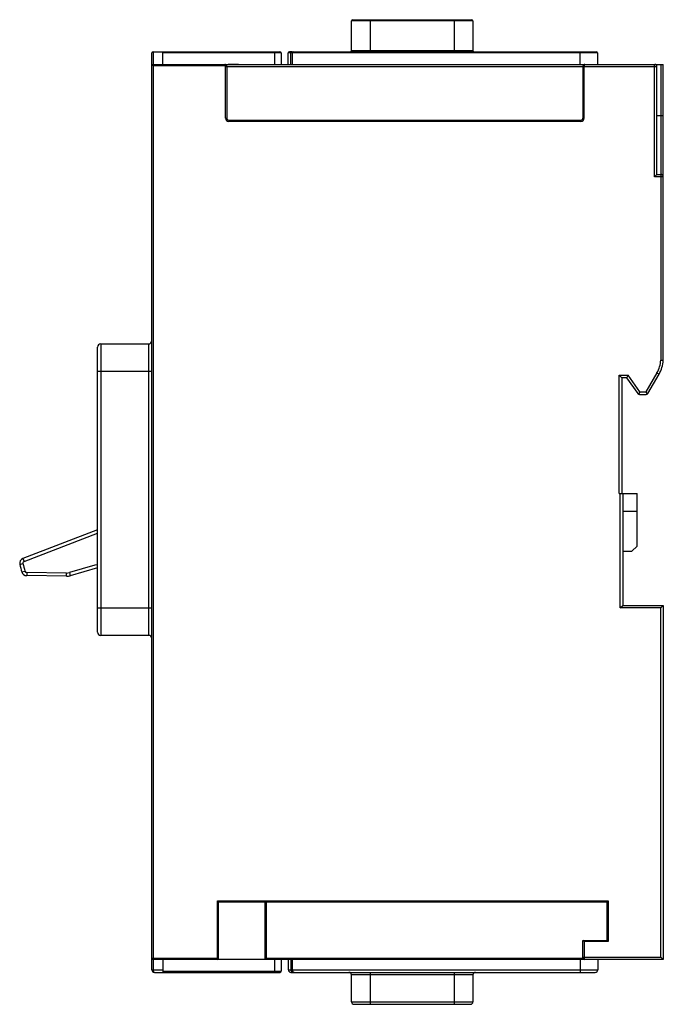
# Model space of a CAD drawing. Header units: millimetres. Extents: x 16 to 117, y 15 to 169.
import ezdxf

# ---------------------------------------------------------------- set-up
doc = ezdxf.new("R2010")
doc.units = ezdxf.units.MM
doc.header["$LTSCALE"] = 12.025615
doc.layers.get('0').update_dxf_attribs({"linetype": 'CONTINUOUS'})

msp = doc.modelspace()

# ---------------------------------------------------------------- linework, layer by layer
at = {"color": 7, "linetype": 'Continuous'}
for p, q in [((67.91, 164.44), (67.91, 169.04)), ((86.91, 169.04), (67.91, 169.04)), ((68.11, 169.24), (86.71, 169.24)), ((70.81, 169.24), (70.81, 164.24)), ((84.01, 164.24), (84.01, 169.24)), ((86.91, 169.04), (86.91, 164.44)), ((36.69, 20.64), (36.69, 164.04)), ((36.89, 164.24), (36.89, 162.24)), ((36.89, 164.24), (56.71, 164.24)), ((38.39, 162.24), (38.39, 164.24)), ((56.91, 164.04), (38.39, 164.04)), ((55.92, 162.24), (55.92, 164.04)), ((56.91, 164.04), (56.91, 162.24)), ((58.01, 162.24), (58.01, 164.04)), ((58.53, 164.04), (58.01, 164.04)), ((58.61, 164.24), (58.21, 164.24)), ((58.43, 162.24), (58.43, 164.04)), ((58.61, 164.04), (58.61, 162.24)), ((106.41, 164.04), (58.61, 164.04)), ((58.81, 164.24), (106.21, 164.24)), ((67.91, 164.44), (86.91, 164.44)), ((103.71, 162.24), (103.71, 164.24)), ((106.41, 164.04), (106.41, 162.24)), ((36.69, 162.24), (36.89, 162.04)), ((36.69, 162.24), (116.69, 162.24)), ((36.89, 162.04), (36.89, 20.64)), ((48.11, 162.04), (36.89, 162.04)), ((48.11, 162.04), (48.11, 162.24)), ((48.21, 153.84), (48.21, 161.94)), ((48.21, 161.94), (115.69, 161.94)), ((48.41, 161.94), (48.41, 153.84)), ((48.93, 162.21), (48.93, 162.24)), ((104.11, 161.94), (104.11, 153.84)), ((104.31, 153.84), (104.31, 161.94)), ((115.29, 144.64), (115.29, 162.24)), ((115.69, 145.04), (115.69, 162.24)), ((116.29, 162.24), (116.29, 115.99)), ((116.69, 115.98), (116.69, 162.24)), ((115.69, 154.26), (116.69, 154.26)), ((48.21, 153.84), (48.41, 153.84)), ((48.71, 153.54), (48.71, 153.34)), ((48.71, 153.54), (103.81, 153.54)), ((103.81, 153.34), (48.71, 153.34)), ((103.81, 153.34), (103.81, 153.54)), ((104.11, 153.84), (104.31, 153.84)), ((115.69, 145.04), (115.29, 144.64)), ((115.69, 145.04), (116.29, 145.04)), ((116.69, 144.64), (115.29, 144.64)), ((28.19, 73.45), (28.19, 118.03)), ((28.69, 118.53), (28.69, 72.95)), ((28.69, 118.53), (36.19, 118.53)), ((36.19, 72.95), (36.19, 118.53)), ((36.69, 114.24), (28.19, 114.24)), ((115.69, 114.01), (113.97, 111.04)), ((115.69, 114.01), (116.04, 113.81)), ((109.81, 113.64), (111.21, 113.64)), ((109.81, 95.14), (109.81, 113.64)), ((109.81, 113.64), (110.21, 113.24)), ((111.01, 113.24), (110.21, 113.24)), ((110.21, 113.24), (110.21, 95.14)), ((111.01, 113.24), (111.21, 113.64)), ((112.74, 110.77), (111.01, 113.24)), ((113.03, 111.04), (111.21, 113.64)), ((114.29, 110.79), (116.04, 113.81)), ((113.03, 111.04), (112.84, 110.68)), ((113.03, 111.04), (113.97, 111.04)), ((113.97, 111.04), (114.18, 110.68)), ((112.98, 110.64), (114.03, 110.64)), ((109.81, 95.14), (112.59, 95.14)), ((109.94, 77.24), (109.94, 95.14)), ((110.34, 95.14), (110.34, 77.64)), ((112.59, 86.89), (112.59, 95.14)), ((112.59, 92.34), (110.34, 92.34)), ((28.19, 89.47), (16.52, 84.99)), ((16.7, 84.52), (28.19, 88.94)), ((112.59, 86.89), (111.79, 86.09)), ((16.52, 84.99), (16.7, 84.52)), ((110.34, 86.09), (111.79, 86.09)), ((16.03, 84.05), (16.52, 84.17)), ((27.74, 83.91), (23.78, 82.76)), ((28.19, 83.52), (23.92, 82.28)), ((28.19, 83.99), (27.74, 83.91)), ((16.34, 82.88), (16.82, 83.01)), ((17.11, 82.79), (17.1, 82.29)), ((23.33, 82.2), (17.1, 82.29)), ((23.34, 82.7), (17.11, 82.79)), ((23.33, 82.2), (23.34, 82.7)), ((23.78, 82.76), (23.92, 82.28)), ((28.19, 77.24), (36.69, 77.24)), ((109.94, 77.24), (110.34, 77.64)), ((116.29, 77.24), (109.94, 77.24)), ((110.34, 77.64), (116.69, 77.64)), ((116.29, 77.24), (116.69, 77.64)), ((116.29, 22.64), (116.29, 77.24)), ((116.69, 77.64), (116.69, 22.24)), ((36.19, 72.95), (28.69, 72.95)), ((46.93, 31.44), (108.09, 31.44)), ((46.93, 31.44), (47.13, 31.24)), ((46.93, 22.24), (46.93, 31.44)), ((107.89, 31.24), (47.13, 31.24)), ((47.13, 22.24), (47.13, 31.24)), ((54.39, 22.24), (54.39, 31.24)), ((54.59, 31.24), (54.59, 22.44)), ((108.09, 31.44), (107.89, 31.24)), ((107.89, 25.24), (107.89, 31.24)), ((108.09, 31.44), (108.09, 25.04)), ((104.09, 25.24), (107.89, 25.24)), ((104.29, 25.04), (104.09, 25.24)), ((104.09, 22.44), (104.09, 25.24)), ((108.09, 25.04), (104.29, 25.04)), ((104.29, 25.04), (104.29, 22.24)), ((108.09, 25.04), (107.89, 25.24)), ((36.69, 22.44), (47.13, 22.44)), ((46.93, 22.24), (36.89, 22.24)), ((38.39, 22.24), (38.39, 20.24)), ((116.69, 22.24), (47.13, 22.24)), ((54.59, 22.44), (54.39, 22.24)), ((54.59, 22.44), (104.09, 22.44)), ((55.92, 20.44), (55.92, 22.24)), ((56.91, 22.24), (56.91, 20.44)), ((58.04, 20.64), (58.04, 22.24)), ((58.47, 20.64), (58.47, 22.24)), ((58.64, 22.24), (58.64, 20.64)), ((103.74, 20.24), (103.74, 22.24)), ((104.09, 22.64), (116.29, 22.64)), ((106.44, 22.24), (106.44, 20.64)), ((116.29, 22.64), (116.69, 22.24)), ((36.69, 20.64), (38.39, 20.64)), ((37.09, 20.24), (56.71, 20.24)), ((38.39, 20.44), (56.91, 20.44)), ((58.04, 20.64), (106.44, 20.64)), ((58.44, 20.24), (106.04, 20.24)), ((70.81, 20.24), (70.81, 15.24)), ((84.01, 15.24), (84.01, 20.24)), ((86.91, 19.84), (67.91, 19.84)), ((67.91, 15.64), (67.91, 19.84)), ((86.91, 19.84), (86.91, 15.64)), ((67.91, 15.64), (86.91, 15.64)), ((68.31, 15.24), (86.51, 15.24))]:
    msp.add_line(p, q, dxfattribs=at)
for centre, radius, start, end in [((68.11, 169.04), 0.2, 90, 180), ((86.71, 169.04), 0.2, 0, 90), ((36.89, 164.04), 0.2, 90, 180), ((56.71, 164.04), 0.2, 0, 90), ((58.21, 164.04), 0.2, 90, 180), ((58.81, 164.04), 0.2, 90, 180), ((67.71, 164.44), 0.2, 270, 360), ((87.11, 164.44), 0.2, 180, 270), ((106.21, 164.04), 0.2, 0, 90), ((48.11, 161.94), 0.3, 360, 90), ((48.11, 161.94), 0.1, 0, 90), ((104.41, 161.94), 0.3, 90.0002, 180), ((115.39, 161.94), 0.3, 0, 90), ((48.71, 153.84), 0.5, 180, 270), ((48.71, 153.84), 0.3, 180, 270), ((103.81, 153.84), 0.5, 270, 359.9999), ((103.81, 153.84), 0.3, 270, 360), ((116.29, 144.64), 0.4, 0, 90), ((36.19, 119.03), 0.5, 270, 360), ((28.69, 118.03), 0.5, 90, 180), ((111.71, 116.31), 4.6, 329.9959, 356.0003), ((111.66, 116.32), 5.04, 330.1127, 356.0517), ((112.98, 110.94), 0.3, 215.0388, 269.9606), ((114.03, 110.94), 0.3, 270.0328, 329.9496), ((16.81, 84.24), 0.8, 111, 194.1427), ((68.39, 97.24), 54, 194.1426, 195.4258), ((16.81, 84.24), 0.3, 111.0019, 194.1408), ((68.39, 97.24), 53.5, 194.1426, 195.4258), ((17.11, 83.09), 0.8, 195.4258, 269.19), ((17.11, 83.09), 0.3, 195.4258, 269.19), ((23.36, 84.2), 2, 269.19, 286.19), ((23.36, 84.2), 1.5, 269.19, 286.19), ((28.69, 73.45), 0.5, 180, 269.9999), ((36.19, 72.45), 0.5, 0, 90), ((36.89, 22.44), 0.2, 180, 270), ((46.93, 22.44), 0.2, 270, 360), ((104.29, 22.44), 0.2, 180, 270), ((37.09, 20.64), 0.4, 180, 270), ((56.71, 20.44), 0.2, 270, 360), ((58.44, 20.64), 0.4, 180, 270), ((59.03, 20.64), 0.56, 180.0097, 185.0812), ((59.04, 20.64), 0.4, 180, 270), ((67.51, 19.84), 0.4, 0, 90), ((87.31, 19.84), 0.4, 90, 180), ((106.04, 20.64), 0.4, 270, 360), ((68.31, 15.64), 0.4, 180, 270), ((86.51, 15.64), 0.4, 270, 360)]:
    msp.add_arc(centre, radius, start, end, dxfattribs=at)
for points, knots in [([(55.92, 164.04), (55.92, 164.07), (55.92, 164.1), (55.92, 164.15), (55.92, 164.18), (55.92, 164.21), (55.92, 164.22), (55.92, 164.23), (55.92, 164.24), (55.92, 164.24), (55.92, 164.24), (55.92, 164.24)], [0, 0, 0, 0, 0.381965, 0.555365, 0.70681, 0.831076, 0.923269, 0.956274, 0.980204, 0.994818, 1, 1, 1, 1]), ([(58.43, 164.04), (58.43, 164.08), (58.45, 164.16), (58.5, 164.22), (58.53, 164.23)], [0, 0, 0, 0, 0.545756, 1, 1, 1, 1]), ([(48.81, 162.22), (48.77, 162.22), (48.71, 162.23), (48.64, 162.24), (48.61, 162.24)], [0, 0, 0, 0, 0.536444, 1, 1, 1, 1]), ([(50.24, 162.24), (50.03, 162.24), (49.59, 162.22), (49.15, 162.21), (48.93, 162.21)], [0, 0, 0, 0, 0.497325, 1, 1, 1, 1]), ([(104.41, 162.24), (104.39, 162.24), (104.37, 162.22), (104.35, 162.19), (104.33, 162.14), (104.31, 162.05), (104.31, 161.98), (104.31, 161.94)], [0, 0, 0, 0, 0.130511, 0.226048, 0.345152, 0.646059, 1, 1, 1, 1]), ([(116.29, 115.99), (116.32, 115.99), (116.37, 115.99), (116.45, 115.99), (116.51, 115.98), (116.57, 115.98), (116.62, 115.98), (116.65, 115.98), (116.66, 115.98), (116.68, 115.98), (116.69, 115.98), (116.69, 115.98), (116.69, 115.98), (116.69, 115.98)], [0, 0, 0, 0, 0.194624, 0.38257, 0.555503, 0.706974, 0.83127, 0.881773, 0.923792, 0.956847, 0.980693, 0.995141, 1, 1, 1, 1]), ([(37.09, 20.24), (37.07, 20.24), (37.01, 20.27), (36.95, 20.36), (36.9, 20.49), (36.89, 20.59), (36.89, 20.64)], [0, 0, 0, 0, 0.159876, 0.37335, 0.659485, 1, 1, 1, 1]), ([(55.92, 20.24), (55.92, 20.24), (55.92, 20.24), (55.92, 20.25), (55.92, 20.25), (55.92, 20.26), (55.92, 20.28), (55.92, 20.3), (55.92, 20.33), (55.92, 20.38), (55.92, 20.42), (55.92, 20.44)], [0, 0, 0, 0, 0.005182, 0.019796, 0.043726, 0.076731, 0.168924, 0.29319, 0.444635, 0.618035, 1, 1, 1, 1]), ([(58.55, 20.36), (58.54, 20.38), (58.5, 20.45), (58.48, 20.53), (58.47, 20.59)], [0, 0, 0, 0, 0.236139, 1, 1, 1, 1]), ([(58.75, 20.24), (58.71, 20.24), (58.63, 20.27), (58.58, 20.32), (58.55, 20.36)], [0, 0, 0, 0, 0.471076, 1, 1, 1, 1])]:
    msp.add_open_spline(points, degree=3, knots=knots, dxfattribs=at)
for points in [[(58.53, 164.23), (58.55, 164.24), (58.56, 164.24), (58.57, 164.24)], [(48.93, 162.21), (48.89, 162.21), (48.85, 162.21), (48.81, 162.22)]]:
    msp.add_open_spline(points, degree=3, dxfattribs=at)

doc.saveas('drawing.dxf')
